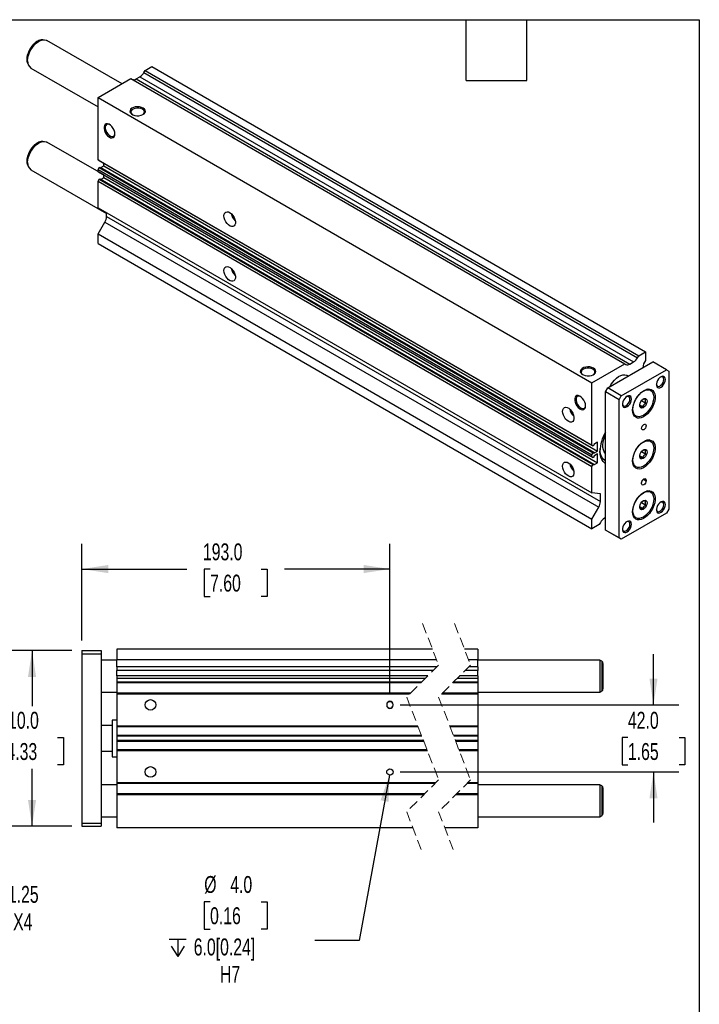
# Model space of a CAD drawing. Header units: millimetres. Extents: x 32 to 1365, y 32 to 1048.
# Tile 5 of 5: x 939 to 1365, y 431 to 1048. Entities that reach past the tile are written whole.
import ezdxf

# ---------------------------------------------------------------- set-up
doc = ezdxf.new("R2010")
doc.units = ezdxf.units.MM
doc.header["$LTSCALE"] = 5
doc.linetypes.add('SLD-Dashed', pattern=[1.905, 1.27, -0.635])
doc.linetypes.add('SLD-Solid', pattern=[0])
doc.layers.add('DIMENSIONS', color=140, linetype='SLD-Solid', lineweight=25)
doc.layers.add('TEXT', color=140, linetype='SLD-Solid', lineweight=25)
doc.styles.add('SLDTEXTSTYLE0', font='TXT', dxfattribs={"width": 0.7})
doc.dimstyles.new('SLDDIMSTYLE1', dxfattribs={"dimtxt": 10.790039, "dimasz": 16.51, "dimexe": 0, "dimexo": 0.0625, "dimgap": 2.69751, "dimtad": 0, "dimtih": 1, "dimtoh": 1, "dimrnd": 1e-09, "dimzin": 4, "dimdsep": 46, "dimtxsty": 'SLDTEXTSTYLE0', "dimsah": 1, "dimcen": 0.09, "dimadec": 0, "dimazin": 1, "dimtfac": 1, "dimtmove": 0, "dimatfit": 0, "dimfxl": 0, "dimfrac": 2, "dimtolj": 1, "dimtzin": 12, "dimarcsym": 0})
doc.dimstyles.new('SLDDIMSTYLE3', dxfattribs={"dimtxt": 10.790039, "dimasz": 16.51, "dimexe": 0, "dimexo": 0.0625, "dimgap": 2.69751, "dimtad": 0, "dimtih": 1, "dimtoh": 1, "dimrnd": 1e-09, "dimzin": 4, "dimdsep": 46, "dimtxsty": 'SLDTEXTSTYLE0', "dimsah": 1, "dimcen": 0.09, "dimadec": 0, "dimazin": 1, "dimtfac": 1, "dimtofl": 0, "dimtmove": 0, "dimatfit": 3, "dimfxl": 0, "dimfrac": 2, "dimtolj": 1, "dimtzin": 12, "dimarcsym": 0})
doc.dimstyles.new('SLDDIMSTYLE4', dxfattribs={"dimtxt": 10.790039, "dimasz": 16.51, "dimexe": 0, "dimexo": 0.0625, "dimgap": 2.69751, "dimtad": 0, "dimtih": 1, "dimtoh": 1, "dimrnd": 1e-09, "dimzin": 12, "dimdsep": 46, "dimtxsty": 'SLDTEXTSTYLE0', "dimsah": 1, "dimcen": 0, "dimadec": 0, "dimazin": 3, "dimtfac": 1, "dimtofl": 0, "dimtmove": 0, "dimatfit": 3, "dimfxl": 0, "dimfrac": 2, "dimtolj": 1, "dimtzin": 12, "dimarcsym": 0})
doc.dimstyles.new('SLDDIMSTYLE5', dxfattribs={"dimtxt": 10.790039, "dimasz": 16.51, "dimexe": 0, "dimexo": 0.0625, "dimgap": 2.69751, "dimtad": 0, "dimtih": 1, "dimtoh": 1, "dimrnd": 1e-09, "dimzin": 4, "dimdsep": 46, "dimtxsty": 'SLDTEXTSTYLE0', "dimsah": 1, "dimcen": 0, "dimadec": 0, "dimazin": 1, "dimtfac": 1, "dimtofl": 0, "dimtmove": 0, "dimatfit": 3, "dimfxl": 0, "dimfrac": 2, "dimtolj": 1, "dimtzin": 12, "dimarcsym": 0})

# ---------------------------------------------------------------- blocks, each defined once
blk = doc.blocks.new('_D_13')
at = {"layer": 'DIMENSIONS'}
for p, q in [((834.19, 546.56), (879.29, 491.66)), ((879.29, 491.66), (907.07, 491.66))]:
    blk.add_line(p, q, dxfattribs=at)
blk.add_solid([(834.19, 546.56), (842.71, 532.19), (846.64, 535.42)], dxfattribs=at)
at = {"layer": 'DIMENSIONS', "char_height": 10.583, "attachment_point": 1, "style": 'SLDTEXTSTYLE0'}
for s, insert in [('M8-1.25', (915.01, 505.3)), ('X4', (935.36, 488.15))]:
    blk.add_mtext(s, dxfattribs=dict(at, insert=insert))
blk = doc.blocks.new('_D_15')
at = {"layer": 'DIMENSIONS'}
for p, q in [((978.43, 659.01), (978.43, 719.61)), ((1171.43, 625.26), (1171.43, 719.61)), ((978.43, 703.73), (1044.13, 703.73)), ((1058.75, 703.73), (1055.12, 703.73)), ((1055.12, 703.73), (1055.12, 686.58)), ((1090.81, 703.73), (1094.43, 703.73)), ((1094.43, 703.73), (1094.43, 686.58)), ((1171.43, 703.73), (1105.43, 703.73)), ((1055.12, 686.58), (1058.75, 686.58)), ((1094.43, 686.58), (1090.81, 686.58))]:
    blk.add_line(p, q, dxfattribs=at)
for points in [[(978.43, 703.73), (994.94, 701.19), (994.94, 706.27)], [(1171.43, 703.73), (1154.92, 706.27), (1154.92, 701.19)]]:
    blk.add_solid(points, dxfattribs=at)
at = {"layer": 'DIMENSIONS', "char_height": 10.583, "attachment_point": 1, "style": 'SLDTEXTSTYLE0'}
for s, insert in [('193.0', (1054.26, 719.79)), ('7.60', (1058.75, 700.22))]:
    blk.add_mtext(s, dxfattribs=dict(at, insert=insert))
blk = doc.blocks.new('SW_SYMBOL_HOLE_DEPTH')
at = {"layer": 'DIMENSIONS', "color": 0}
for p, q in [((0, 4375), (4000, 4375)), ((500, 2775), (2000, 375)), ((2000, 4375), (2000, 375)), ((3500, 2775), (2000, 375))]:
    blk.add_line(p, q, dxfattribs=at)
blk = doc.blocks.new('_D_16')
at = {"layer": 'DIMENSIONS'}
for p, q in [((1171.08, 574.69), (1152.2, 471.18)), ((1058.75, 495.42), (1055.12, 495.42)), ((1055.12, 495.42), (1055.12, 478.27)), ((1090.81, 495.42), (1094.43, 495.42)), ((1094.43, 495.42), (1094.43, 478.27)), ((1055.12, 478.27), (1058.75, 478.27)), ((1094.43, 478.27), (1090.81, 478.27)), ((1152.2, 471.18), (1124.42, 471.18))]:
    blk.add_line(p, q, dxfattribs=at)
blk.add_solid([(1171.08, 574.69), (1165.61, 558.9), (1170.61, 557.99)], dxfattribs=at)
at = {"layer": 'DIMENSIONS', "xscale": 0.002688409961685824, "yscale": 0.002688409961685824, "zscale": 0.002688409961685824}
blk.add_blockref('SW_SYMBOL_HOLE_DEPTH', (1033.08, 460.14), dxfattribs=at)
at = {"layer": 'DIMENSIONS', "char_height": 10.583, "attachment_point": 1, "style": 'SLDTEXTSTYLE0'}
for s, insert in [('%%c', (1055.09, 511.48)), ('4.0', (1071.38, 511.48)), ('0.16', (1058.75, 491.92)), ('6.0[0.24]', (1048.51, 472.35)), ('H7', (1064.99, 455.2))]:
    blk.add_mtext(s, dxfattribs=dict(at, insert=insert))
blk = doc.blocks.new('_D_17')
at = {"layer": 'DIMENSIONS'}
for p, q in [((972.08, 652.66), (931.34, 652.66)), ((947.22, 652.66), (947.22, 617.82)), ((931.19, 598.26), (927.56, 598.26)), ((927.56, 598.26), (927.56, 581.11)), ((963.25, 598.26), (966.87, 598.26)), ((966.87, 598.26), (966.87, 581.11)), ((927.56, 581.11), (931.19, 581.11)), ((966.87, 581.11), (963.25, 581.11)), ((947.22, 542.66), (947.22, 578.69)), ((972.08, 542.66), (931.34, 542.66))]:
    blk.add_line(p, q, dxfattribs=at)
for points in [[(947.22, 652.66), (944.68, 636.15), (949.76, 636.15)], [(947.22, 542.66), (949.76, 559.17), (944.68, 559.17)]]:
    blk.add_solid(points, dxfattribs=at)
at = {"layer": 'DIMENSIONS', "char_height": 10.583, "attachment_point": 1, "style": 'SLDTEXTSTYLE0'}
for s, insert in [('110.0', (926.7, 614.31)), ('4.33', (931.19, 594.75))]:
    blk.add_mtext(s, dxfattribs=dict(at, insert=insert))
blk = doc.blocks.new('_D_18')
at = {"layer": 'DIMENSIONS'}
for p, q in [((1336.54, 618.66), (1336.54, 650.41)), ((1177.78, 618.66), (1352.42, 618.66)), ((1320.51, 598.26), (1316.89, 598.26)), ((1316.89, 598.26), (1316.89, 581.11)), ((1352.57, 598.26), (1356.2, 598.26)), ((1356.2, 598.26), (1356.2, 581.11)), ((1316.89, 581.11), (1320.51, 581.11)), ((1356.2, 581.11), (1352.57, 581.11)), ((1177.78, 576.66), (1352.42, 576.66)), ((1336.54, 576.66), (1336.54, 544.91))]:
    blk.add_line(p, q, dxfattribs=at)
for points in [[(1336.54, 618.66), (1339.08, 635.17), (1334, 635.17)], [(1336.54, 576.66), (1334, 560.15), (1339.08, 560.15)]]:
    blk.add_solid(points, dxfattribs=at)
at = {"layer": 'DIMENSIONS', "char_height": 10.583, "attachment_point": 1, "style": 'SLDTEXTSTYLE0'}
for s, insert in [('42.0', (1320.51, 614.31)), ('1.65', (1320.51, 594.75))]:
    blk.add_mtext(s, dxfattribs=dict(at, insert=insert))

msp = doc.modelspace()

# ---------------------------------------------------------------- linework, layer by layer
for p, q in [((954.047, 1035.208), (952.981, 1035.063)), ((1003.596, 1007.61), (956.524, 1034.785)), ((944.512, 1020.393), (944.312, 1020.986)), ((944.512, 1020.393), (944.919, 1019.397)), ((946.525, 1017.464), (988.648, 993.147)), ((1017.993, 1015.921), (1022.235, 1018.37)), ((1022.235, 1018.37), (1331.595, 839.781)), ((1012.386, 1010.643), (1014.76, 1012.014)), ((1014.76, 1012.014), (1324.12, 833.425)), ((1017.26, 1014.653), (1017.993, 1015.921)), ((1017.26, 1014.653), (1326.62, 836.064)), ((1017.993, 1015.921), (1327.352, 837.332)), ((988.648, 998.981), (1009.154, 1010.819)), ((1009.154, 1010.819), (1318.513, 832.229)), ((1012.386, 1010.643), (1321.745, 832.054)), ((988.648, 959.934), (988.648, 998.981)), ((988.648, 998.981), (1298.007, 820.391)), ((954.047, 971.518), (952.981, 971.373)), ((992.183, 950.509), (956.524, 971.094)), ((944.512, 956.702), (944.312, 957.296)), ((944.512, 956.702), (944.919, 955.707)), ((988.648, 959.934), (1298.007, 781.344)), ((989.355, 959.525), (988.648, 959.934)), ((989.355, 959.525), (1298.714, 780.936)), ((990.331, 955.124), (992.183, 956.194)), ((992.183, 956.194), (992.183, 957.893)), ((992.183, 956.194), (1301.543, 777.604)), ((946.525, 953.773), (993.951, 926.395)), ((988.648, 953.932), (989.355, 955.157)), ((988.648, 953.932), (1298.007, 775.343)), ((988.648, 952.577), (988.648, 953.932)), ((988.648, 952.577), (1298.007, 773.987)), ((989.355, 952.168), (988.648, 952.577)), ((989.355, 955.157), (989.815, 955.422)), ((989.355, 955.157), (1298.714, 776.568)), ((989.355, 952.168), (1298.714, 773.579)), ((989.815, 955.422), (1299.174, 776.833)), ((992.183, 948.845), (992.183, 950.536)), ((988.648, 946.575), (989.355, 947.8)), ((988.648, 946.575), (1298.007, 767.986)), ((988.648, 929.983), (988.648, 946.575)), ((989.355, 947.8), (989.815, 948.065)), ((989.355, 947.8), (1298.714, 769.211)), ((989.815, 948.065), (1299.174, 769.476)), ((990.324, 947.771), (992.183, 948.845)), ((992.183, 948.845), (1301.543, 770.255)), ((988.648, 929.983), (1298.007, 751.394)), ((993.951, 924.529), (993.951, 926.921)), ((988.648, 913.652), (992.916, 921.044)), ((992.916, 921.044), (1302.275, 742.455)), ((993.951, 924.529), (1303.31, 745.94)), ((988.648, 913.652), (1298.007, 735.063)), ((988.648, 907.528), (988.648, 913.652)), ((988.648, 907.528), (1298.007, 728.939)), ((1327.352, 837.332), (1331.595, 839.781)), ((1331.595, 839.781), (1331.595, 834.278)), ((1307.907, 817.126), (1336.191, 833.454)), ((1321.745, 832.054), (1324.12, 833.425)), ((1326.62, 836.064), (1327.352, 837.332)), ((1344.676, 828.555), (1336.191, 833.454)), ((1298.007, 820.391), (1318.513, 832.229)), ((1316.392, 812.227), (1344.676, 828.555)), ((1318.513, 832.229), (1319.245, 831.807)), ((1344.676, 828.555), (1346.09, 827.739)), ((1346.09, 827.739), (1346.09, 741.185)), ((1298.007, 781.344), (1298.007, 820.391)), ((1320.734, 824.531), (1319.977, 824.968)), ((1306.492, 814.676), (1307.907, 817.126)), ((1314.978, 809.778), (1306.492, 814.676)), ((1306.492, 728.123), (1306.492, 814.676)), ((1316.392, 812.227), (1307.907, 817.126)), ((1334.753, 815.86), (1333.722, 816.455)), ((1314.978, 809.778), (1316.392, 812.227)), ((1314.978, 723.224), (1314.978, 809.778)), ((1328.972, 809.091), (1331.691, 807.521)), ((1327.895, 806.493), (1329.924, 805.322)), ((1324.223, 800.001), (1325.254, 799.405)), ((1301.543, 783.157), (1299.174, 781.789)), ((1301.543, 777.604), (1301.543, 783.157)), ((1334.753, 784.015), (1333.722, 784.61)), ((1298.714, 780.936), (1298.007, 781.344)), ((1299.174, 781.201), (1298.714, 780.936)), ((1299.174, 781.789), (1299.174, 781.201)), ((1299.174, 776.237), (1301.543, 777.604)), ((1328.972, 777.246), (1331.691, 775.676)), ((1298.007, 775.343), (1298.714, 776.568)), ((1298.007, 773.987), (1298.007, 775.343)), ((1298.714, 773.579), (1298.007, 773.987)), ((1298.714, 776.568), (1299.174, 776.833)), ((1299.174, 773.844), (1298.714, 773.579)), ((1299.174, 776.833), (1299.174, 776.237)), ((1301.543, 775.808), (1299.174, 774.44)), ((1299.174, 774.44), (1299.174, 773.844)), ((1301.543, 770.255), (1301.543, 775.808)), ((1327.895, 774.648), (1329.924, 773.477)), ((1298.007, 767.986), (1298.714, 769.211)), ((1298.007, 751.394), (1298.007, 767.986)), ((1298.714, 769.211), (1299.174, 769.476)), ((1299.174, 768.888), (1301.543, 770.255)), ((1299.174, 769.476), (1299.174, 768.888)), ((1324.223, 768.155), (1325.254, 767.56)), ((1330.216, 759.946), (1331.948, 758.946)), ((1330.534, 760.171), (1331.948, 759.355)), ((1331.948, 759.355), (1331.948, 758.946)), ((1329.12, 757.314), (1329.12, 757.722)), ((1334.753, 752.17), (1333.722, 752.765)), ((1303.31, 750.92), (1298.007, 751.394)), ((1303.31, 745.94), (1303.31, 750.92)), ((1298.007, 735.063), (1302.275, 742.455)), ((1327.895, 742.803), (1329.924, 741.632)), ((1328.972, 745.4), (1331.691, 743.831)), ((1346.09, 741.185), (1344.676, 738.736)), ((1298.007, 728.939), (1298.007, 735.063)), ((1306.492, 735.879), (1305.835, 735.499)), ((1344.676, 738.736), (1316.392, 722.408)), ((1324.223, 736.31), (1325.254, 735.715)), ((1302.603, 731.592), (1298.007, 728.939)), ((1303.335, 732.86), (1302.603, 731.592)), ((1314.978, 723.224), (1306.492, 728.123)), ((1307.907, 727.306), (1306.492, 728.123)), ((1316.392, 722.408), (1307.907, 727.306)), ((1316.392, 722.408), (1314.978, 723.224)), ((1198.046, 653.656), (1000.434, 653.656)), ((1000.434, 653.656), (1000.434, 646.916)), ((1226.405, 653.656), (1218.046, 653.656)), ((1226.405, 653.656), (1226.405, 646.916)), ((978.434, 652.656), (990.434, 652.656)), ((978.434, 652.656), (978.434, 650.656)), ((978.434, 650.656), (978.434, 544.656)), ((978.434, 650.656), (990.434, 650.656)), ((990.434, 652.656), (990.434, 650.656)), ((990.434, 650.656), (990.434, 544.656)), ((1000.434, 646.656), (990.434, 646.656)), ((1200.644, 646.916), (1000.434, 646.916)), ((1000.434, 642.586), (1000.434, 646.916)), ((1200.918, 642.586), (1000.434, 642.586)), ((1000.434, 642.586), (1000.434, 640.226)), ((1226.405, 646.916), (1220.644, 646.916)), ((1226.405, 642.586), (1220.918, 642.586)), ((1226.405, 642.586), (1226.405, 646.916)), ((1302.905, 646.656), (1226.405, 646.656)), ((1226.405, 642.586), (1226.405, 640.226)), ((1304.155, 645.934), (1302.905, 646.656)), ((1302.905, 646.656), (1302.905, 626.656)), ((1304.155, 645.934), (1304.155, 627.377)), ((1304.905, 644.635), (1304.905, 628.676)), ((1198.558, 640.226), (1000.434, 640.226)), ((1000.434, 636.752), (1000.434, 640.226)), ((1195.084, 636.752), (1000.434, 636.752)), ((1000.434, 636.752), (1000.434, 635.156)), ((1193.488, 635.156), (1000.434, 635.156)), ((1000.434, 635.156), (1000.434, 632.906)), ((1226.405, 635.156), (1213.488, 635.156)), ((1226.405, 636.752), (1215.084, 636.752)), ((1226.405, 640.226), (1218.558, 640.226)), ((1226.405, 636.752), (1226.405, 640.226)), ((1226.405, 636.752), (1226.405, 635.156)), ((1226.405, 635.156), (1226.405, 632.906)), ((1191.238, 632.906), (1000.434, 632.906)), ((1000.434, 632.906), (1000.434, 632.406)), ((1190.738, 632.406), (1000.434, 632.406)), ((1000.434, 632.406), (1000.434, 625.906)), ((1226.405, 632.406), (1210.738, 632.406)), ((1226.405, 632.906), (1211.238, 632.906)), ((1226.405, 632.906), (1226.405, 632.406)), ((1226.405, 632.406), (1226.405, 625.906)), ((990.434, 626.656), (1000.434, 626.656)), ((1184.238, 625.906), (1000.434, 625.906)), ((1000.434, 625.906), (1000.434, 625.406)), ((1183.738, 625.406), (1000.434, 625.406)), ((1000.434, 625.406), (1000.434, 605.336)), ((1226.405, 625.406), (1203.738, 625.406)), ((1226.405, 625.906), (1204.238, 625.906)), ((1226.405, 626.656), (1302.905, 626.656)), ((1226.405, 625.906), (1226.405, 625.406)), ((1226.405, 625.406), (1226.405, 605.336)), ((1302.905, 626.656), (1304.155, 627.377)), ((1169.434, 618.906), (1169.434, 618.406)), ((1173.434, 618.406), (1173.434, 618.906)), ((997.434, 605.656), (990.434, 605.656)), ((1000.434, 609.156), (997.434, 609.156)), ((997.434, 609.156), (997.434, 586.156)), ((1188.964, 605.336), (1000.434, 605.336)), ((1000.434, 605.336), (1000.434, 604.836)), ((1189.157, 604.836), (1000.434, 604.836)), ((1000.434, 604.836), (1000.434, 599.486)), ((1226.405, 605.336), (1208.964, 605.336)), ((1226.405, 604.836), (1209.157, 604.836)), ((1226.405, 605.336), (1226.405, 604.836)), ((1226.405, 604.836), (1226.405, 599.486)), ((1191.22, 599.486), (1000.434, 599.486)), ((1000.434, 599.486), (1000.434, 598.986)), ((1191.413, 598.986), (1000.434, 598.986)), ((1000.434, 598.986), (1000.434, 596.326)), ((1226.405, 599.486), (1211.22, 599.486)), ((1226.405, 598.986), (1211.413, 598.986)), ((1226.405, 599.486), (1226.405, 598.986)), ((1226.405, 598.986), (1226.405, 596.326)), ((1192.438, 596.326), (1000.434, 596.326)), ((1000.434, 596.326), (1000.434, 595.826)), ((1192.631, 595.826), (1000.434, 595.826)), ((1000.434, 595.826), (1000.434, 590.476)), ((1226.405, 596.326), (1212.438, 596.326)), ((1226.405, 595.826), (1212.631, 595.826)), ((1226.405, 596.326), (1226.405, 595.826)), ((1226.405, 595.826), (1226.405, 590.476)), ((990.434, 589.656), (997.434, 589.656)), ((997.434, 586.156), (1000.434, 586.156)), ((1194.694, 590.476), (1000.434, 590.476)), ((1000.434, 590.476), (1000.434, 589.976)), ((1194.886, 589.976), (1000.434, 589.976)), ((1000.434, 589.976), (1000.434, 569.906)), ((1226.405, 590.476), (1214.694, 590.476)), ((1226.405, 589.976), (1214.886, 589.976)), ((1226.405, 590.476), (1226.405, 589.976)), ((1226.405, 589.976), (1226.405, 569.906)), ((1000.434, 568.656), (990.434, 568.656)), ((1200.113, 569.906), (1000.434, 569.906)), ((1000.434, 569.906), (1000.434, 569.406)), ((1199.613, 569.406), (1000.434, 569.406)), ((1000.434, 569.406), (1000.434, 562.906)), ((1226.405, 569.406), (1219.613, 569.406)), ((1226.405, 569.906), (1220.113, 569.906)), ((1226.405, 569.906), (1226.405, 569.406)), ((1226.405, 569.406), (1226.405, 562.906)), ((1302.905, 568.656), (1226.405, 568.656)), ((1304.155, 567.934), (1302.905, 568.656)), ((1302.905, 568.656), (1302.905, 548.656)), ((1304.155, 567.934), (1304.155, 549.377)), ((1193.113, 562.906), (1000.434, 562.906)), ((1000.434, 562.906), (1000.434, 562.406)), ((1192.613, 562.406), (1000.434, 562.406)), ((1000.434, 562.406), (1000.434, 541.656)), ((1226.405, 562.406), (1212.613, 562.406)), ((1226.405, 562.906), (1213.113, 562.906)), ((1226.405, 562.906), (1226.405, 562.406)), ((1226.405, 562.406), (1226.405, 541.656)), ((1304.905, 566.635), (1304.905, 550.676)), ((1302.905, 548.656), (1304.155, 549.377)), ((978.434, 544.656), (978.434, 542.656)), ((978.434, 544.656), (990.434, 544.656)), ((978.434, 542.656), (990.434, 542.656)), ((990.434, 548.656), (1000.434, 548.656)), ((990.434, 544.656), (990.434, 542.656)), ((1226.405, 548.656), (1302.905, 548.656)), ((1185.805, 541.656), (1000.434, 541.656)), ((1226.405, 541.656), (1205.805, 541.656))]:
    msp.add_line(p, q)
at = {"color": 7, "linetype": 'SLD-Dashed', "lineweight": 18}
for p, q in [((1191.925, 669.531), (1201.925, 643.593)), ((1211.925, 669.531), (1221.925, 643.593)), ((1201.925, 643.593), (1181.925, 623.593)), ((1221.925, 643.593), (1201.925, 623.593)), ((1181.925, 623.593), (1201.925, 571.718)), ((1201.925, 623.593), (1221.925, 571.718)), ((1201.925, 571.718), (1181.925, 551.718)), ((1221.925, 571.718), (1201.925, 551.718)), ((1181.925, 551.718), (1191.925, 525.781)), ((1201.925, 551.718), (1211.925, 525.781))]:
    msp.add_line(p, q, dxfattribs=at)
at = {"flags": 128}
for points in [[(944.08, 1022.847), (944.206, 1024.398), (944.579, 1026.034), (945.186, 1027.694), (946.002, 1029.313), (946.996, 1030.829), (948.13, 1032.184), (949.361, 1033.326), (950.641, 1034.21), (951.921, 1034.804), (952.981, 1035.063)], [(944.454, 1022.042), (944.581, 1023.661), (944.96, 1025.369), (945.576, 1027.105), (946.407, 1028.804), (947.423, 1030.408), (948.587, 1031.856), (949.858, 1033.097), (951.188, 1034.086), (952.531, 1034.787), (953.837, 1035.175), (955.06, 1035.236), (956.155, 1034.968), (956.524, 1034.785)], [(944.312, 1020.986), (944.206, 1021.442), (944.08, 1022.847)], [(1016.836, 992.394), (1015.78, 992.856), (1014.548, 993.137), (1013.23, 993.215), (1011.925, 993.085), (1010.729, 992.756), (1009.73, 992.254), (1009.004, 991.614), (1008.603, 990.886), (1008.558, 990.121), (1008.872, 989.378), (1009.521, 988.712), (1010.458, 988.171), (1011.612, 987.796), (1012.899, 987.615), (1014.223, 987.641), (1015.486, 987.873), (1016.593, 988.292), (1017.464, 988.868), (1018.033, 989.559), (1018.258, 990.313), (1018.122, 991.073), (1017.636, 991.785), (1016.836, 992.394)], [(1016.425, 991.682), (1015.398, 992.12), (1014.193, 992.363), (1012.917, 992.391), (1011.684, 992.2), (1010.603, 991.808), (1009.77, 991.249), (1009.259, 990.574), (1009.117, 989.842), (1009.354, 989.117), (1009.95, 988.466), (1010.175, 988.305)], [(1016.618, 988.305), (1016.643, 988.321), (1017.322, 988.945), (1017.653, 989.657), (1017.605, 990.394), (1017.183, 991.089), (1016.425, 991.682)], [(999.158, 976.174), (999.031, 977.319), (998.658, 978.527), (998.066, 979.707), (997.301, 980.772), (996.419, 981.644), (995.484, 982.257), (994.567, 982.567), (993.735, 982.549), (993.051, 982.206), (992.564, 981.563), (992.312, 980.667), (992.312, 979.586), (992.564, 978.398), (993.051, 977.193), (993.735, 976.06), (994.567, 975.082), (995.484, 974.333), (996.419, 973.867), (997.301, 973.72), (998.066, 973.902), (998.658, 974.4), (999.031, 975.176), (999.158, 976.174)], [(995.931, 982.001), (995.456, 982.195), (994.615, 982.3), (993.91, 982.057), (993.401, 981.489), (993.135, 980.647), (993.135, 979.604), (993.401, 978.455), (993.91, 977.3), (994.615, 976.242), (995.456, 975.376), (996.356, 974.779), (997.236, 974.503), (998.018, 974.572), (998.632, 974.982), (999.024, 975.695), (999.152, 976.423)], [(944.08, 959.157), (944.206, 960.707), (944.579, 962.344), (945.186, 964.004), (946.002, 965.623), (946.996, 967.139), (948.13, 968.494), (949.361, 969.636), (950.641, 970.52), (951.921, 971.114), (952.981, 971.373)], [(944.454, 958.352), (944.581, 959.971), (944.96, 961.679), (945.576, 963.414), (946.407, 965.114), (947.423, 966.717), (948.587, 968.166), (949.858, 969.407), (951.188, 970.396), (952.531, 971.097), (953.837, 971.485), (955.06, 971.546), (956.155, 971.278), (956.524, 971.094)], [(944.312, 957.296), (944.206, 957.751), (944.08, 959.157)], [(1067.419, 924.928), (1067.553, 925.974), (1067.944, 926.789), (1068.564, 927.31), (1069.367, 927.501), (1070.292, 927.347), (1071.272, 926.859), (1072.233, 926.073), (1073.105, 925.048), (1073.823, 923.859), (1074.333, 922.596), (1074.598, 921.351), (1074.598, 920.217), (1074.333, 919.277), (1073.823, 918.603), (1073.105, 918.243), (1072.233, 918.225), (1071.272, 918.549), (1070.292, 919.192), (1069.367, 920.106), (1068.564, 921.224), (1067.944, 922.461), (1067.553, 923.727), (1067.419, 924.928)], [(1067.419, 890.633), (1067.553, 891.679), (1067.944, 892.494), (1068.564, 893.016), (1069.367, 893.207), (1070.292, 893.052), (1071.272, 892.564), (1072.233, 891.778), (1073.105, 890.753), (1073.823, 889.564), (1074.333, 888.301), (1074.598, 887.056), (1074.598, 885.922), (1074.333, 884.983), (1073.823, 884.308), (1073.105, 883.949), (1072.233, 883.93), (1071.272, 884.255), (1070.292, 884.898), (1069.367, 885.812), (1068.564, 886.929), (1067.944, 888.166), (1067.553, 889.432), (1067.419, 890.633)], [(1298.972, 829.521), (1297.916, 829.983), (1296.684, 830.263), (1295.366, 830.341), (1294.061, 830.211), (1292.864, 829.883), (1291.866, 829.38), (1291.14, 828.741), (1290.739, 828.012), (1290.694, 827.248), (1291.007, 826.505), (1291.656, 825.838), (1292.593, 825.298), (1293.748, 824.923), (1295.035, 824.742), (1296.359, 824.768), (1297.621, 824.999), (1298.729, 825.419), (1299.599, 825.995), (1300.168, 826.686), (1300.393, 827.439), (1300.258, 828.2), (1299.772, 828.911), (1298.972, 829.521)], [(1298.561, 828.809), (1297.533, 829.247), (1296.328, 829.49), (1295.053, 829.518), (1293.819, 829.327), (1292.738, 828.935), (1291.906, 828.376), (1291.395, 827.701), (1291.252, 826.968), (1291.489, 826.244), (1292.086, 825.592), (1292.311, 825.431)], [(1298.754, 825.431), (1298.779, 825.448), (1299.458, 826.072), (1299.788, 826.784), (1299.74, 827.52), (1299.319, 828.216), (1298.561, 828.809)], [(1309.322, 817.943), (1309.86, 818.988), (1310.876, 820.591), (1312.04, 822.039), (1313.311, 823.28), (1314.641, 824.269), (1315.984, 824.97), (1317.29, 825.359), (1318.513, 825.42), (1319.608, 825.151), (1319.977, 824.968)], [(1338.323, 819.461), (1338.344, 819.29), (1338.595, 818.59), (1339.071, 818.159), (1339.718, 818.045), (1340.468, 818.258), (1341.239, 818.777), (1341.948, 819.545), (1342.517, 820.478), (1342.885, 821.477), (1343.012, 822.431)], [(1343.969, 822.431), (1343.843, 823.322), (1343.477, 823.988), (1342.904, 824.37), (1342.174, 824.435), (1341.352, 824.178), (1340.511, 823.62), (1339.726, 822.811), (1339.067, 821.823), (1338.592, 820.745), (1338.344, 819.671), (1338.344, 818.697), (1338.592, 817.91), (1339.067, 817.38), (1339.726, 817.154), (1340.511, 817.251), (1341.352, 817.664), (1342.174, 818.355), (1342.904, 819.263), (1343.477, 820.308), (1343.843, 821.396), (1343.969, 822.431)], [(1343.012, 822.431), (1342.885, 823.239), (1342.517, 823.812), (1341.948, 824.089), (1341.239, 824.038), (1340.89, 823.907)], [(1323.463, 803.245), (1323.591, 804.864), (1323.969, 806.572), (1324.585, 808.307), (1325.416, 810.007), (1326.432, 811.61), (1327.596, 813.058), (1328.867, 814.3), (1330.197, 815.289), (1331.54, 815.99), (1332.847, 816.378), (1334.069, 816.439), (1335.164, 816.171), (1336.092, 815.583), (1336.819, 814.697), (1337.319, 813.544), (1337.573, 812.166), (1337.573, 810.614), (1337.319, 808.943), (1336.819, 807.213), (1336.092, 805.488), (1335.164, 803.829), (1334.069, 802.296), (1332.847, 800.945), (1331.54, 799.825), (1330.197, 798.976), (1328.867, 798.429), (1327.596, 798.203), (1326.432, 798.307), (1325.416, 798.738), (1324.585, 799.478), (1323.969, 800.502), (1323.591, 801.773), (1323.463, 803.245)], [(1323.64, 803.755), (1323.765, 805.301), (1324.138, 806.933), (1324.742, 808.587), (1325.555, 810.202), (1326.547, 811.713), (1327.677, 813.064), (1328.904, 814.202), (1330.18, 815.084), (1331.456, 815.675), (1332.683, 815.954), (1333.814, 815.909), (1334.805, 815.541), (1335.619, 814.867), (1336.223, 813.91), (1336.595, 812.708), (1336.721, 811.307), (1336.595, 809.761), (1336.223, 808.129), (1335.619, 806.474), (1334.805, 804.86), (1333.814, 803.348), (1332.683, 801.998), (1331.456, 800.86), (1330.18, 799.978), (1328.904, 799.386), (1327.677, 799.108), (1326.547, 799.153), (1325.555, 799.52), (1324.742, 800.195), (1324.138, 801.152), (1323.765, 802.354), (1323.64, 803.755)], [(1294.022, 805.953), (1293.894, 807.098), (1293.521, 808.306), (1292.93, 809.486), (1292.165, 810.551), (1291.282, 811.423), (1290.348, 812.036), (1289.431, 812.346), (1288.599, 812.328), (1287.914, 811.985), (1287.428, 811.342), (1287.175, 810.446), (1287.175, 809.365), (1287.428, 808.177), (1287.914, 806.972), (1288.599, 805.839), (1289.431, 804.861), (1290.348, 804.112), (1291.282, 803.646), (1292.165, 803.499), (1292.93, 803.681), (1293.521, 804.178), (1293.894, 804.955), (1294.022, 805.953)], [(1290.795, 811.78), (1290.319, 811.974), (1289.479, 812.079), (1288.773, 811.836), (1288.265, 811.268), (1287.999, 810.426), (1287.999, 809.383), (1288.265, 808.233), (1288.773, 807.079), (1289.479, 806.021), (1290.319, 805.155), (1291.22, 804.558), (1292.1, 804.281), (1292.881, 804.351), (1293.496, 804.761), (1293.887, 805.474), (1294.015, 806.201)], [(1317.11, 807.215), (1317.131, 807.044), (1317.382, 806.344), (1317.857, 805.913), (1318.505, 805.798), (1319.255, 806.012), (1320.026, 806.531), (1320.734, 807.299), (1321.304, 808.232), (1321.672, 809.231), (1321.799, 810.185)], [(1322.756, 810.185), (1322.63, 811.075), (1322.264, 811.741), (1321.691, 812.124), (1320.961, 812.189), (1320.139, 811.932), (1319.298, 811.373), (1318.513, 810.565), (1317.854, 809.577), (1317.379, 808.498), (1317.13, 807.425), (1317.13, 806.451), (1317.379, 805.664), (1317.854, 805.134), (1318.513, 804.907), (1319.298, 805.005), (1320.139, 805.417), (1320.961, 806.109), (1321.691, 807.017), (1322.264, 808.062), (1322.63, 809.15), (1322.756, 810.185)], [(1321.799, 810.185), (1321.672, 810.993), (1321.304, 811.566), (1320.734, 811.843), (1320.026, 811.792), (1319.677, 811.661)], [(1332.478, 808.857), (1332.354, 807.924), (1331.994, 806.948), (1331.437, 806.035), (1330.745, 805.284), (1329.991, 804.776), (1329.257, 804.568), (1328.624, 804.68), (1328.159, 805.101), (1327.914, 805.785), (1327.914, 806.659), (1328.159, 807.627), (1328.624, 808.585), (1329.257, 809.428), (1329.991, 810.066), (1330.745, 810.429), (1331.437, 810.478), (1331.994, 810.208), (1332.354, 809.647), (1332.478, 808.857)], [(1279.552, 802.467), (1279.685, 803.513), (1280.077, 804.327), (1280.696, 804.849), (1281.499, 805.04), (1282.424, 804.886), (1283.404, 804.397), (1284.365, 803.612), (1285.237, 802.586), (1285.955, 801.398), (1286.465, 800.134), (1286.73, 798.889), (1286.73, 797.755), (1286.465, 796.816), (1285.955, 796.142), (1285.237, 795.782), (1284.365, 795.764), (1283.404, 796.088), (1282.424, 796.731), (1281.499, 797.645), (1280.696, 798.762), (1280.077, 800), (1279.685, 801.266), (1279.552, 802.467)], [(1329.12, 791.813), (1329.227, 792.5), (1329.534, 793.206), (1329.993, 793.825), (1330.534, 794.262), (1331.075, 794.45), (1331.534, 794.361), (1331.84, 794.008), (1331.948, 793.445), (1331.84, 792.758), (1331.534, 792.051), (1331.075, 791.433), (1330.534, 790.996), (1329.993, 790.808), (1329.534, 790.897), (1329.227, 791.25), (1329.12, 791.813)], [(1306.492, 776.167), (1305.695, 777.103), (1305.123, 778.32), (1304.798, 779.774), (1304.733, 781.418), (1304.928, 783.2), (1305.379, 785.061), (1306.07, 786.942), (1306.492, 787.858)], [(1323.463, 771.4), (1323.591, 773.019), (1323.969, 774.727), (1324.585, 776.462), (1325.416, 778.162), (1326.432, 779.765), (1327.596, 781.213), (1328.867, 782.454), (1330.197, 783.443), (1331.54, 784.145), (1332.847, 784.533), (1334.069, 784.594), (1335.164, 784.326), (1336.092, 783.738), (1336.819, 782.851), (1337.319, 781.699), (1337.573, 780.321), (1337.573, 778.769), (1337.319, 777.098), (1336.819, 775.368), (1336.092, 773.643), (1335.164, 771.984), (1334.069, 770.451), (1332.847, 769.1), (1331.54, 767.98), (1330.197, 767.131), (1328.867, 766.584), (1327.596, 766.358), (1326.432, 766.462), (1325.416, 766.892), (1324.585, 767.633), (1323.969, 768.657), (1323.591, 769.928), (1323.463, 771.4)], [(1323.64, 771.91), (1323.765, 773.456), (1324.138, 775.088), (1324.742, 776.742), (1325.555, 778.356), (1326.547, 779.868), (1327.677, 781.219), (1328.904, 782.357), (1330.18, 783.239), (1331.456, 783.83), (1332.683, 784.109), (1333.814, 784.064), (1334.805, 783.696), (1335.619, 783.021), (1336.223, 782.065), (1336.595, 780.863), (1336.721, 779.462), (1336.595, 777.915), (1336.223, 776.284), (1335.619, 774.629), (1334.805, 773.015), (1333.814, 771.503), (1332.683, 770.153), (1331.456, 769.014), (1330.18, 768.133), (1328.904, 767.541), (1327.677, 767.263), (1326.547, 767.308), (1325.555, 767.675), (1324.742, 768.35), (1324.138, 769.307), (1323.765, 770.509), (1323.64, 771.91)], [(1306.478, 769.739), (1306.025, 770.031), (1304.952, 771.015), (1304.093, 772.287), (1303.466, 773.818), (1303.085, 775.575), (1302.957, 777.523)], [(1306.154, 771.798), (1305.094, 772.638), (1304.236, 773.764), (1303.599, 775.148), (1303.199, 776.759), (1303.044, 778.56), (1303.05, 779.301)], [(1332.478, 777.012), (1332.354, 776.079), (1331.994, 775.103), (1331.437, 774.19), (1330.745, 773.439), (1329.991, 772.931), (1329.257, 772.722), (1328.624, 772.835), (1328.159, 773.256), (1327.914, 773.94), (1327.914, 774.814), (1328.159, 775.782), (1328.624, 776.74), (1329.257, 777.583), (1329.991, 778.221), (1330.745, 778.584), (1331.437, 778.633), (1331.994, 778.363), (1332.354, 777.802), (1332.478, 777.012)], [(1306.492, 771.67), (1306.426, 771.685), (1306.154, 771.798)], [(1279.552, 768.172), (1279.685, 769.218), (1280.077, 770.033), (1280.696, 770.555), (1281.499, 770.745), (1282.424, 770.591), (1283.404, 770.103), (1284.365, 769.317), (1285.237, 768.292), (1285.955, 767.103), (1286.465, 765.84), (1286.73, 764.595), (1286.73, 763.461), (1286.465, 762.521), (1285.955, 761.847), (1285.237, 761.487), (1284.365, 761.469), (1283.404, 761.793), (1282.424, 762.436), (1281.499, 763.35), (1280.696, 764.468), (1280.077, 765.705), (1279.685, 766.971), (1279.552, 768.172)], [(1329.12, 757.722), (1329.227, 758.409), (1329.534, 759.116), (1329.993, 759.735), (1330.534, 760.171), (1331.075, 760.36), (1331.534, 760.27), (1331.84, 759.918), (1331.948, 759.355)], [(1331.948, 758.946), (1331.84, 758.259), (1331.534, 757.553), (1331.075, 756.934), (1330.534, 756.497), (1329.993, 756.309), (1329.534, 756.398), (1329.227, 756.751), (1329.12, 757.314)], [(1329.67, 759.332), (1329.413, 758.777), (1329.277, 758.561)], [(1323.463, 739.554), (1323.591, 741.174), (1323.969, 742.882), (1324.585, 744.617), (1325.416, 746.317), (1326.432, 747.92), (1327.596, 749.368), (1328.867, 750.609), (1330.197, 751.598), (1331.54, 752.3), (1332.847, 752.688), (1334.069, 752.749), (1335.164, 752.481), (1336.092, 751.893), (1336.819, 751.006), (1337.319, 749.854), (1337.573, 748.476), (1337.573, 746.924), (1337.319, 745.253), (1336.819, 743.523), (1336.092, 741.798), (1335.164, 740.139), (1334.069, 738.606), (1332.847, 737.255), (1331.54, 736.135), (1330.197, 735.286), (1328.867, 734.739), (1327.596, 734.513), (1326.432, 734.617), (1325.416, 735.047), (1324.585, 735.788), (1323.969, 736.812), (1323.591, 738.083), (1323.463, 739.554)], [(1323.64, 740.065), (1323.765, 741.611), (1324.138, 743.243), (1324.742, 744.897), (1325.555, 746.511), (1326.547, 748.023), (1327.677, 749.374), (1328.904, 750.512), (1330.18, 751.394), (1331.456, 751.985), (1332.683, 752.264), (1333.814, 752.218), (1334.805, 751.851), (1335.619, 751.176), (1336.223, 750.219), (1336.595, 749.017), (1336.721, 747.616), (1336.595, 746.07), (1336.223, 744.439), (1335.619, 742.784), (1334.805, 741.17), (1333.814, 739.658), (1332.683, 738.307), (1331.456, 737.169), (1330.18, 736.288), (1328.904, 735.696), (1327.677, 735.418), (1326.547, 735.463), (1325.555, 735.83), (1324.742, 736.505), (1324.138, 737.462), (1323.765, 738.664), (1323.64, 740.065)], [(1332.478, 745.167), (1332.354, 744.234), (1331.994, 743.258), (1331.437, 742.345), (1330.745, 741.594), (1329.991, 741.086), (1329.257, 740.877), (1328.624, 740.99), (1328.159, 741.411), (1327.914, 742.095), (1327.914, 742.969), (1328.159, 743.937), (1328.624, 744.894), (1329.257, 745.738), (1329.991, 746.376), (1330.745, 746.739), (1331.437, 746.788), (1331.994, 746.517), (1332.354, 745.957), (1332.478, 745.167)], [(1338.323, 741.073), (1338.344, 740.902), (1338.595, 740.202), (1339.071, 739.771), (1339.718, 739.657), (1340.468, 739.87), (1341.239, 740.389), (1341.948, 741.157), (1342.517, 742.091), (1342.885, 743.089), (1343.012, 744.043)], [(1343.969, 744.043), (1343.843, 744.934), (1343.477, 745.6), (1342.904, 745.982), (1342.174, 746.048), (1341.352, 745.79), (1340.511, 745.232), (1339.726, 744.423), (1339.067, 743.435), (1338.592, 742.357), (1338.344, 741.283), (1338.344, 740.309), (1338.592, 739.522), (1339.067, 738.992), (1339.726, 738.766), (1340.511, 738.863), (1341.352, 739.276), (1342.174, 739.967), (1342.904, 740.875), (1343.477, 741.92), (1343.843, 743.008), (1343.969, 744.043)], [(1343.012, 744.043), (1342.885, 744.851), (1342.517, 745.424), (1341.948, 745.701), (1341.239, 745.651), (1340.89, 745.519)], [(1322.756, 731.797), (1322.63, 732.688), (1322.264, 733.354), (1321.691, 733.736), (1320.961, 733.801), (1320.139, 733.544), (1319.298, 732.985), (1318.513, 732.177), (1317.854, 731.189), (1317.379, 730.111), (1317.13, 729.037), (1317.13, 728.063), (1317.379, 727.276), (1317.854, 726.746), (1318.513, 726.52), (1319.298, 726.617), (1320.139, 727.03), (1320.961, 727.721), (1321.691, 728.629), (1322.264, 729.674), (1322.63, 730.762), (1322.756, 731.797)], [(1317.11, 728.827), (1317.131, 728.656), (1317.382, 727.956), (1317.857, 727.525), (1318.505, 727.411), (1319.255, 727.624), (1320.026, 728.143), (1320.734, 728.911), (1321.304, 729.844), (1321.672, 730.843), (1321.799, 731.797)], [(1321.799, 731.797), (1321.672, 732.605), (1321.304, 733.178), (1320.734, 733.455), (1320.026, 733.404), (1319.677, 733.273)]]:
    msp.add_lwpolyline(points, dxfattribs=at)
for centre, radius in [((1021.434, 618.656), 3.323), ((1021.434, 576.656), 3.323), ((1171.434, 576.656), 2)]:
    msp.add_circle(centre, radius)
for centre, radius, start, end in [((949.38, 1021.513), 4.955, 173.870882, 234.816937), ((1010.943, 1018.134), 7.213, 301.954672, 331.144391), ((1010.922, 1012.688), 2.515, 245.686048, 305.618173), ((949.38, 957.823), 4.955, 173.870882, 234.816937), ((1079.978, 928.014), 8.23, 191.533758, 228.460865), ((986.741, 924.775), 7.214, 328.856272, 358.043501), ((1079.978, 893.719), 8.23, 191.533758, 228.460865), ((1320.302, 839.545), 7.213, 301.954672, 331.144391), ((1337.493, 829.368), 7.674, 140.227928, 177.360713), ((1320.281, 834.098), 2.515, 245.686048, 305.618173), ((1332.962, 812.494), 3.813, 61.988399, 100.568998), ((1292.11, 805.553), 8.23, 191.533758, 228.460865), ((1327.197, 802.584), 3.725, 197.442438, 238.570932), ((1327.654, 776.632), 24.714, 148.902457, 177.933907), ((1332.962, 780.649), 3.813, 61.988399, 100.568998), ((1305.645, 773.997), 1.731, 264.798963, 299.303834), ((1292.11, 771.258), 8.23, 191.533758, 228.460865), ((1327.197, 770.739), 3.725, 197.442438, 238.570932), ((1332.962, 748.803), 3.813, 61.988399, 100.568998), ((1296.1, 746.186), 7.214, 328.856272, 358.043501), ((1309.653, 729.379), 7.213, 121.954672, 151.144391), ((1327.197, 738.894), 3.725, 197.442438, 238.570932), ((1303.405, 644.635), 1.5, 359.999474, 60.000857), ((1303.405, 628.676), 1.5, 299.998878, 0.00072), ((1171.434, 618.906), 2, 360, 180), ((1171.434, 618.656), 2, 360, 180), ((1171.434, 618.656), 2, 180, 0), ((1171.434, 618.406), 2, 180.000053, 359.999947), ((1303.405, 566.635), 1.5, 359.99928, 60.001122), ((1303.405, 550.676), 1.5, 299.999143, 0.000526)]:
    msp.add_arc(centre, radius, start, end)
for points, knots in [([(952.953, 1035.039), (952.878, 1035.034), (952.389, 1035.007), (951.461, 1034.68), (950.19, 1034.055), (948.935, 1033.137), (947.748, 1031.996), (946.672, 1030.667), (945.742, 1029.2), (944.984, 1027.641), (944.428, 1026.038), (944.089, 1024.491), (944.048, 1023.526), (944.029, 1023.071)], [0, 0, 0, 0, 0.0170502, 0.1107921, 0.2085782, 0.3086845, 0.4091223, 0.5092178, 0.6090555, 0.7089259, 0.8091119, 0.9099547, 1, 1, 1, 1]), ([(944.029, 1023.071), (944.034, 1022.8), (944.048, 1022.104), (944.204, 1021.472), (944.3, 1021.086)], [0, 0, 0, 0, 0.3886094, 1, 1, 1, 1]), ([(952.953, 971.348), (952.878, 971.344), (952.389, 971.317), (951.461, 970.99), (950.19, 970.365), (948.935, 969.447), (947.748, 968.305), (946.672, 966.976), (945.742, 965.51), (944.984, 963.951), (944.428, 962.348), (944.089, 960.801), (944.048, 959.836), (944.029, 959.381)], [0, 0, 0, 0, 0.0170502, 0.1107921, 0.2085782, 0.3086845, 0.4091223, 0.5092178, 0.6090555, 0.7089259, 0.8091119, 0.9099547, 1, 1, 1, 1]), ([(944.029, 959.381), (944.034, 959.11), (944.048, 958.414), (944.204, 957.782), (944.3, 957.395)], [0, 0, 0, 0, 0.3886094, 1, 1, 1, 1]), ([(1331.691, 809.878), (1331.473, 809.936), (1331.264, 809.988), (1330.972, 810.05), (1330.879, 810.068), (1330.7, 810.097), (1330.615, 810.108), (1330.382, 810.129), (1330.258, 810.127), (1330.057, 810.097), (1329.982, 810.07), (1329.924, 810.036)], [0, 0, 0, 0, 0.25, 0.25, 0.375, 0.375, 0.5, 0.5, 0.75, 0.75, 1, 1, 1, 1]), ([(1331.691, 807.521), (1331.612, 807.751), (1331.544, 807.979), (1331.471, 808.313), (1331.452, 808.424), (1331.425, 808.642), (1331.418, 808.75), (1331.417, 809.059), (1331.444, 809.246), (1331.542, 809.588), (1331.611, 809.739), (1331.691, 809.878)], [0, 0, 0, 0, 0.25, 0.25, 0.375, 0.375, 0.5, 0.5, 0.75, 0.75, 1, 1, 1, 1]), ([(1327.932, 806.472), (1327.937, 806.369), (1327.955, 806.054), (1328.075, 805.711), (1328.156, 805.48)], [0, 0, 0, 0, 0.328668, 1, 1, 1, 1]), ([(1328.156, 805.48), (1328.214, 805.514), (1328.288, 805.54), (1328.434, 805.562), (1328.489, 805.567), (1328.615, 805.569), (1328.686, 805.566), (1328.917, 805.545), (1329.096, 805.516), (1329.493, 805.433), (1329.704, 805.381), (1329.924, 805.322)], [0, 0, 0, 0, 0.25, 0.25, 0.375, 0.375, 0.5, 0.5, 0.75, 0.75, 1, 1, 1, 1]), ([(1329.924, 805.322), (1329.982, 805.54), (1330.055, 805.755), (1330.202, 806.069), (1330.257, 806.173), (1330.383, 806.378), (1330.454, 806.479), (1330.685, 806.767), (1330.863, 806.941), (1331.26, 807.256), (1331.472, 807.394), (1331.691, 807.521)], [0, 0, 0, 0, 0.25, 0.25, 0.375, 0.375, 0.5, 0.5, 0.75, 0.75, 1, 1, 1, 1]), ([(1331.691, 778.033), (1331.473, 778.091), (1331.264, 778.143), (1330.972, 778.205), (1330.879, 778.223), (1330.7, 778.251), (1330.615, 778.263), (1330.382, 778.284), (1330.258, 778.282), (1330.057, 778.252), (1329.982, 778.225), (1329.924, 778.191)], [0, 0, 0, 0, 0.25, 0.25, 0.375, 0.375, 0.5, 0.5, 0.75, 0.75, 1, 1, 1, 1]), ([(1331.691, 775.676), (1331.612, 775.906), (1331.544, 776.134), (1331.471, 776.468), (1331.452, 776.578), (1331.425, 776.796), (1331.418, 776.905), (1331.417, 777.214), (1331.444, 777.401), (1331.542, 777.743), (1331.611, 777.894), (1331.691, 778.033)], [0, 0, 0, 0, 0.25, 0.25, 0.375, 0.375, 0.5, 0.5, 0.75, 0.75, 1, 1, 1, 1]), ([(1327.932, 774.627), (1327.937, 774.523), (1327.955, 774.209), (1328.075, 773.866), (1328.156, 773.635)], [0, 0, 0, 0, 0.328668, 1, 1, 1, 1]), ([(1328.156, 773.635), (1328.214, 773.669), (1328.288, 773.695), (1328.434, 773.717), (1328.489, 773.722), (1328.615, 773.724), (1328.686, 773.721), (1328.917, 773.7), (1329.096, 773.671), (1329.493, 773.588), (1329.704, 773.536), (1329.924, 773.477)], [0, 0, 0, 0, 0.25, 0.25, 0.375, 0.375, 0.5, 0.5, 0.75, 0.75, 1, 1, 1, 1]), ([(1329.924, 773.477), (1329.982, 773.695), (1330.055, 773.909), (1330.202, 774.224), (1330.257, 774.328), (1330.383, 774.533), (1330.454, 774.634), (1330.685, 774.922), (1330.863, 775.095), (1331.26, 775.411), (1331.472, 775.549), (1331.691, 775.676)], [0, 0, 0, 0, 0.25, 0.25, 0.375, 0.375, 0.5, 0.5, 0.75, 0.75, 1, 1, 1, 1]), ([(1331.691, 746.188), (1331.473, 746.246), (1331.264, 746.298), (1330.972, 746.36), (1330.879, 746.377), (1330.7, 746.406), (1330.615, 746.418), (1330.382, 746.439), (1330.258, 746.437), (1330.057, 746.407), (1329.982, 746.38), (1329.924, 746.346)], [0, 0, 0, 0, 0.25, 0.25, 0.375, 0.375, 0.5, 0.5, 0.75, 0.75, 1, 1, 1, 1]), ([(1331.691, 743.831), (1331.612, 744.061), (1331.544, 744.288), (1331.471, 744.623), (1331.452, 744.733), (1331.425, 744.951), (1331.418, 745.06), (1331.417, 745.369), (1331.444, 745.556), (1331.542, 745.898), (1331.611, 746.049), (1331.691, 746.188)], [0, 0, 0, 0, 0.25, 0.25, 0.375, 0.375, 0.5, 0.5, 0.75, 0.75, 1, 1, 1, 1]), ([(1327.932, 742.782), (1327.937, 742.678), (1327.955, 742.364), (1328.075, 742.02), (1328.156, 741.79)], [0, 0, 0, 0, 0.328668, 1, 1, 1, 1]), ([(1328.156, 741.79), (1328.214, 741.823), (1328.288, 741.85), (1328.434, 741.872), (1328.489, 741.877), (1328.615, 741.879), (1328.686, 741.876), (1328.917, 741.855), (1329.096, 741.826), (1329.493, 741.743), (1329.704, 741.69), (1329.924, 741.632)], [0, 0, 0, 0, 0.25, 0.25, 0.375, 0.375, 0.5, 0.5, 0.75, 0.75, 1, 1, 1, 1]), ([(1329.924, 741.632), (1329.982, 741.85), (1330.055, 742.064), (1330.202, 742.379), (1330.257, 742.483), (1330.383, 742.687), (1330.454, 742.789), (1330.685, 743.077), (1330.863, 743.25), (1331.26, 743.566), (1331.472, 743.704), (1331.691, 743.831)], [0, 0, 0, 0, 0.25, 0.25, 0.375, 0.375, 0.5, 0.5, 0.75, 0.75, 1, 1, 1, 1])]:
    msp.add_open_spline(points, degree=3, knots=knots)
at = {"layer": 'TEXT'}
for p, q in [((31.75, 1047.75), (1365.25, 1047.75)), ((1219.2, 1009.65), (1219.2, 1047.75)), ((1257.3, 1009.65), (1257.3, 1047.75)), ((1365.25, 1047.75), (1365.25, 31.75)), ((1219.2, 1009.65), (1257.3, 1009.65))]:
    msp.add_line(p, q, dxfattribs=at)

# ---------------------------------------------------------------- dimensions: what is measured, and where the dimension line sits
at = {"layer": 'DIMENSIONS'}
dim = msp.add_linear_dim(base=(1171.434, 703.731), p1=(978.434, 652.656), p2=(1171.434, 618.906), dimstyle='SLDDIMSTYLE3', dxfattribs=at)
dim.commit()
dim.dimension.update_dxf_attribs({"geometry": '_D_15', "text_midpoint": (1074.778, 703.731), "dimtype": 160})
for base, p1, p2, dimstyle, picture, middle in [((947.219, 542.656), (978.434, 652.656), (978.434, 542.656), 'SLDDIMSTYLE3', '_D_17', (947.219, 598.256)), ((1336.543, 576.656), (1171.434, 618.656), (1171.434, 576.656), 'SLDDIMSTYLE1', '_D_18', (1336.543, 598.256))]:
    dim = msp.add_linear_dim(base=base, p1=p1, p2=p2, angle=90, dimstyle=dimstyle, dxfattribs=at)
    dim.commit()
    dim.dimension.update_dxf_attribs({"geometry": picture, "text_midpoint": middle, "dimtype": 160})
dim = msp.add_diameter_dim_2p(p1=(1171.793, 578.623), p2=(1171.075, 574.688), text='<>\\P{\\fGDT;x}6.0[0.24]\\PH7', dimstyle='SLDDIMSTYLE5', dxfattribs=at)
dim.commit()
dim.dimension.update_dxf_attribs({"geometry": '_D_16', "text_midpoint": (1074.778, 476.754), "dimtype": 163})
dim = msp.add_diameter_dim_2p(p1=(829.117, 552.747), p2=(834.194, 546.565), text='M8-1.25\\PX4', dimstyle='SLDDIMSTYLE4', override={"dimpost": '<>'}, dxfattribs=at)
dim.commit()
dim.dimension.update_dxf_attribs({"geometry": '_D_13', "text_midpoint": (944.684, 491.656), "dimtype": 163})

doc.saveas('drawing.dxf')
